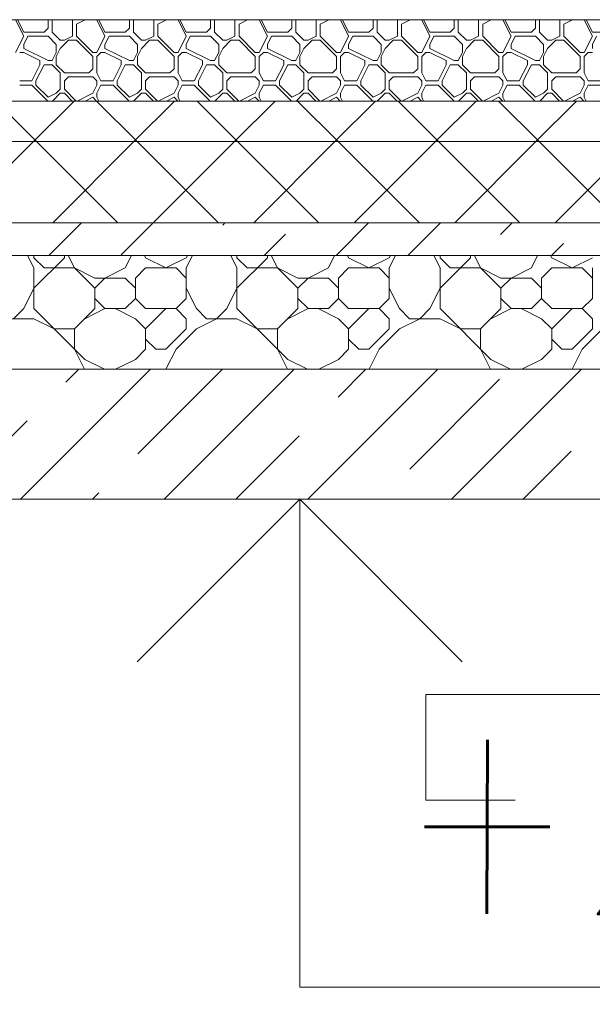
# Model space of a CAD drawing. Header units: millimetres. Extents: x 53645 to 137188, y 78097 to 135542.
# Tile 123 of 256: x 77177 to 77882, y 105579 to 106790. Entities that reach past the tile are written whole.
import ezdxf

# ---------------------------------------------------------------- set-up
doc = ezdxf.new("R2010")
doc.units = ezdxf.units.MM
doc.linetypes.add('GOST2.303 4', pattern=[7, 5, -2, 0])
for name, color, linetype, lineweight in [('hatch', 7, 'Continuous', 5), ('mark', 4, 'Continuous', 15), ('Wall2', 40, 'Continuous', 5)]:
    doc.layers.add(name, color=color, linetype=linetype, lineweight=lineweight)
doc.styles.add('GOST 2.304', font='CS_Gost2304.shx', dxfattribs={"width": 0.8, "oblique": 15})

msp = doc.modelspace()

# ---------------------------------------------------------------- linework, layer by layer
at = {"layer": 'hatch', "color": 251, "ltscale": 100}
for points in [[(77182, 106769.6), (77172, 106789.6)], [(77182, 106774.6), (77174.3, 106789.9)], [(77207, 106774.6), (77212, 106779.6)], [(77212, 106789.6), (77211.7, 106789.9)], [(77212, 106779.6), (77212, 106789.6)], [(77217, 106789.6), (77217.3, 106789.9)], [(77217, 106774.6), (77217, 106789.6)], [(77242, 106789.6), (77241.7, 106789.9)], [(77242, 106769.6), (77242, 106789.6)], [(77247, 106789.6), (77246.7, 106789.9)], [(77247, 106784.6), (77257.6, 106789.9)], [(77247, 106789.6), (77247.6, 106789.9)], [(77247, 106769.6), (77247, 106784.6)], [(77272, 106789.6), (77271.7, 106789.9)], [(77282, 106769.6), (77272, 106789.6)], [(77282, 106774.6), (77274.3, 106789.9)], [(77307, 106774.6), (77312, 106779.6)], [(77312, 106789.6), (77311.7, 106789.9)], [(77312, 106779.6), (77312, 106789.6)], [(77317, 106789.6), (77317.3, 106789.9)], [(77317, 106774.6), (77317, 106789.6)], [(77342, 106789.6), (77341.7, 106789.9)], [(77342, 106769.6), (77342, 106789.6)], [(77347, 106789.6), (77346.7, 106789.9)], [(77347, 106784.6), (77357.6, 106789.9)], [(77347, 106789.6), (77347.6, 106789.9)], [(77347, 106769.6), (77347, 106784.6)], [(77372, 106789.6), (77371.7, 106789.9)], [(77382, 106769.6), (77372, 106789.6)], [(77382, 106774.6), (77374.3, 106789.9)], [(77407, 106774.6), (77412, 106779.6)], [(77412, 106789.6), (77411.7, 106789.9)], [(77412, 106779.6), (77412, 106789.6)], [(77417, 106789.6), (77417.3, 106789.9)], [(77417, 106774.6), (77417, 106789.6)], [(77442, 106789.6), (77441.7, 106789.9)], [(77442, 106769.6), (77442, 106789.6)], [(77447, 106789.6), (77446.7, 106789.9)], [(77447, 106784.6), (77457.6, 106789.9)], [(77447, 106789.6), (77447.6, 106789.9)], [(77447, 106769.6), (77447, 106784.6)], [(77472, 106789.6), (77471.7, 106789.9)], [(77482, 106769.6), (77472, 106789.6)], [(77482, 106774.6), (77474.3, 106789.9)], [(77507, 106774.6), (77512, 106779.6)], [(77512, 106789.6), (77511.7, 106789.9)], [(77512, 106779.6), (77512, 106789.6)], [(77517, 106789.6), (77517.3, 106789.9)], [(77517, 106774.6), (77517, 106789.6)], [(77542, 106789.6), (77541.7, 106789.9)], [(77542, 106769.6), (77542, 106789.6)], [(77547, 106789.6), (77546.7, 106789.9)], [(77547, 106784.6), (77557.6, 106789.9)], [(77547, 106789.6), (77547.6, 106789.9)], [(77547, 106769.6), (77547, 106784.6)], [(77572, 106789.6), (77571.7, 106789.9)], [(77582, 106769.6), (77572, 106789.6)], [(77582, 106774.6), (77574.3, 106789.9)], [(77607, 106774.6), (77612, 106779.6)], [(77612, 106789.6), (77611.7, 106789.9)], [(77612, 106779.6), (77612, 106789.6)], [(77617, 106789.6), (77617.3, 106789.9)], [(77617, 106774.6), (77617, 106789.6)], [(77642, 106789.6), (77641.7, 106789.9)], [(77642, 106769.6), (77642, 106789.6)], [(77647, 106789.6), (77646.7, 106789.9)], [(77647, 106784.6), (77657.6, 106789.9)], [(77647, 106789.6), (77647.6, 106789.9)], [(77647, 106769.6), (77647, 106784.6)], [(77672, 106789.6), (77671.7, 106789.9)], [(77682, 106769.6), (77672, 106789.6)], [(77682, 106774.6), (77674.3, 106789.9)], [(77707, 106774.6), (77712, 106779.6)], [(77712, 106789.6), (77711.7, 106789.9)], [(77712, 106779.6), (77712, 106789.6)], [(77717, 106789.6), (77717.3, 106789.9)], [(77717, 106774.6), (77717, 106789.6)], [(77742, 106789.6), (77741.7, 106789.9)], [(77742, 106769.6), (77742, 106789.6)], [(77747, 106789.6), (77746.7, 106789.9)], [(77747, 106784.6), (77757.6, 106789.9)], [(77747, 106789.6), (77747.6, 106789.9)], [(77747, 106769.6), (77747, 106784.6)], [(77772, 106789.6), (77771.7, 106789.9)], [(77782, 106769.6), (77772, 106789.6)], [(77782, 106774.6), (77774.3, 106789.9)], [(77807, 106774.6), (77812, 106779.6)], [(77812, 106789.6), (77811.7, 106789.9)], [(77812, 106779.6), (77812, 106789.6)], [(77817, 106789.6), (77817.3, 106789.9)], [(77817, 106774.6), (77817, 106789.6)], [(77842, 106789.6), (77841.7, 106789.9)], [(77842, 106769.6), (77842, 106789.6)], [(77847, 106789.6), (77846.7, 106789.9)], [(77847, 106784.6), (77857.6, 106789.9)], [(77847, 106789.6), (77847.6, 106789.9)], [(77847, 106769.6), (77847, 106784.6)], [(77872, 106789.6), (77871.7, 106789.9)], [(77882, 106769.6), (77872, 106789.6)], [(77882, 106774.6), (77874.3, 106789.9)], [(77172, 106749.6), (77182, 106769.6)], [(77182, 106774.6), (77207, 106774.6)], [(77182, 106759.6), (77187, 106769.6)], [(77187, 106769.6), (77212, 106769.6)], [(77222, 106759.6), (77212, 106769.6)], [(77227, 106764.6), (77217, 106774.6)], [(77232, 106764.6), (77242, 106769.6)], [(77267, 106749.6), (77247, 106769.6)], [(77272, 106749.6), (77282, 106769.6)], [(77282, 106774.6), (77307, 106774.6)], [(77282, 106759.6), (77287, 106769.6)], [(77287, 106769.6), (77312, 106769.6)], [(77322, 106759.6), (77312, 106769.6)], [(77327, 106764.6), (77317, 106774.6)], [(77332, 106764.6), (77342, 106769.6)], [(77367, 106749.6), (77347, 106769.6)], [(77372, 106749.6), (77382, 106769.6)], [(77382, 106774.6), (77407, 106774.6)], [(77382, 106759.6), (77387, 106769.6)], [(77387, 106769.6), (77412, 106769.6)], [(77422, 106759.6), (77412, 106769.6)], [(77427, 106764.6), (77417, 106774.6)], [(77432, 106764.6), (77442, 106769.6)], [(77467, 106749.6), (77447, 106769.6)], [(77472, 106749.6), (77482, 106769.6)], [(77482, 106774.6), (77507, 106774.6)], [(77482, 106759.6), (77487, 106769.6)], [(77487, 106769.6), (77512, 106769.6)], [(77522, 106759.6), (77512, 106769.6)], [(77527, 106764.6), (77517, 106774.6)], [(77532, 106764.6), (77542, 106769.6)], [(77567, 106749.6), (77547, 106769.6)], [(77572, 106749.6), (77582, 106769.6)], [(77582, 106774.6), (77607, 106774.6)], [(77582, 106759.6), (77587, 106769.6)], [(77587, 106769.6), (77612, 106769.6)], [(77622, 106759.6), (77612, 106769.6)], [(77627, 106764.6), (77617, 106774.6)], [(77632, 106764.6), (77642, 106769.6)], [(77667, 106749.6), (77647, 106769.6)], [(77672, 106749.6), (77682, 106769.6)], [(77682, 106774.6), (77707, 106774.6)], [(77682, 106759.6), (77687, 106769.6)], [(77687, 106769.6), (77712, 106769.6)], [(77722, 106759.6), (77712, 106769.6)], [(77727, 106764.6), (77717, 106774.6)], [(77732, 106764.6), (77742, 106769.6)], [(77767, 106749.6), (77747, 106769.6)], [(77772, 106749.6), (77782, 106769.6)], [(77782, 106774.6), (77807, 106774.6)], [(77782, 106759.6), (77787, 106769.6)], [(77787, 106769.6), (77812, 106769.6)], [(77822, 106759.6), (77812, 106769.6)], [(77827, 106764.6), (77817, 106774.6)], [(77832, 106764.6), (77842, 106769.6)], [(77867, 106749.6), (77847, 106769.6)], [(77872, 106749.6), (77882, 106769.6)], [(77882, 106774.6), (77907, 106774.6)], [(77882, 106759.6), (77887, 106769.6)], [(77182, 106754.6), (77182, 106759.6)], [(77212, 106739.6), (77182, 106754.6)], [(77222, 106749.6), (77222, 106759.6)], [(77222, 106744.6), (77227, 106754.6)], [(77227, 106764.6), (77232, 106764.6)], [(77227, 106754.6), (77237, 106764.6)], [(77237, 106764.6), (77247, 106764.6)], [(77267, 106744.6), (77247, 106764.6)], [(77282, 106754.6), (77282, 106759.6)], [(77312, 106739.6), (77282, 106754.6)], [(77322, 106749.6), (77322, 106759.6)], [(77322, 106744.6), (77327, 106754.6)], [(77327, 106764.6), (77332, 106764.6)], [(77327, 106754.6), (77337, 106764.6)], [(77337, 106764.6), (77347, 106764.6)], [(77367, 106744.6), (77347, 106764.6)], [(77382, 106754.6), (77382, 106759.6)], [(77412, 106739.6), (77382, 106754.6)], [(77422, 106749.6), (77422, 106759.6)], [(77422, 106744.6), (77427, 106754.6)], [(77427, 106764.6), (77432, 106764.6)], [(77427, 106754.6), (77437, 106764.6)], [(77437, 106764.6), (77447, 106764.6)], [(77467, 106744.6), (77447, 106764.6)], [(77482, 106754.6), (77482, 106759.6)], [(77512, 106739.6), (77482, 106754.6)], [(77522, 106749.6), (77522, 106759.6)], [(77522, 106744.6), (77527, 106754.6)], [(77527, 106764.6), (77532, 106764.6)], [(77527, 106754.6), (77537, 106764.6)], [(77537, 106764.6), (77547, 106764.6)], [(77567, 106744.6), (77547, 106764.6)], [(77582, 106754.6), (77582, 106759.6)], [(77612, 106739.6), (77582, 106754.6)], [(77622, 106749.6), (77622, 106759.6)], [(77622, 106744.6), (77627, 106754.6)], [(77627, 106764.6), (77632, 106764.6)], [(77627, 106754.6), (77637, 106764.6)], [(77637, 106764.6), (77647, 106764.6)], [(77667, 106744.6), (77647, 106764.6)], [(77682, 106754.6), (77682, 106759.6)], [(77712, 106739.6), (77682, 106754.6)], [(77722, 106749.6), (77722, 106759.6)], [(77722, 106744.6), (77727, 106754.6)], [(77727, 106764.6), (77732, 106764.6)], [(77727, 106754.6), (77737, 106764.6)], [(77737, 106764.6), (77747, 106764.6)], [(77767, 106744.6), (77747, 106764.6)], [(77782, 106754.6), (77782, 106759.6)], [(77812, 106739.6), (77782, 106754.6)], [(77822, 106749.6), (77822, 106759.6)], [(77822, 106744.6), (77827, 106754.6)], [(77827, 106764.6), (77832, 106764.6)], [(77827, 106754.6), (77837, 106764.6)], [(77837, 106764.6), (77847, 106764.6)], [(77867, 106744.6), (77847, 106764.6)], [(77882, 106754.6), (77882, 106759.6)], [(77177, 106749.6), (77182, 106749.6)], [(77202, 106739.6), (77182, 106749.6)], [(77217, 106739.6), (77222, 106749.6)], [(77217, 106739.6), (77222, 106749.6)], [(77222, 106734.6), (77222, 106744.6)], [(77267, 106749.6), (77272, 106749.6)], [(77267, 106729.6), (77267, 106744.6)], [(77272, 106744.6), (77277, 106749.6)], [(77272, 106724.6), (77272, 106744.6)], [(77277, 106749.6), (77282, 106749.6)], [(77302, 106739.6), (77282, 106749.6)], [(77317, 106739.6), (77322, 106749.6)], [(77317, 106739.6), (77322, 106749.6)], [(77322, 106734.6), (77322, 106744.6)], [(77367, 106749.6), (77372, 106749.6)], [(77367, 106729.6), (77367, 106744.6)], [(77372, 106744.6), (77377, 106749.6)], [(77372, 106724.6), (77372, 106744.6)], [(77377, 106749.6), (77382, 106749.6)], [(77402, 106739.6), (77382, 106749.6)], [(77417, 106739.6), (77422, 106749.6)], [(77417, 106739.6), (77422, 106749.6)], [(77422, 106734.6), (77422, 106744.6)], [(77467, 106749.6), (77472, 106749.6)], [(77467, 106729.6), (77467, 106744.6)], [(77472, 106744.6), (77477, 106749.6)], [(77472, 106724.6), (77472, 106744.6)], [(77477, 106749.6), (77482, 106749.6)], [(77502, 106739.6), (77482, 106749.6)], [(77517, 106739.6), (77522, 106749.6)], [(77517, 106739.6), (77522, 106749.6)], [(77522, 106734.6), (77522, 106744.6)], [(77567, 106749.6), (77572, 106749.6)], [(77567, 106729.6), (77567, 106744.6)], [(77572, 106744.6), (77577, 106749.6)], [(77572, 106724.6), (77572, 106744.6)], [(77577, 106749.6), (77582, 106749.6)], [(77602, 106739.6), (77582, 106749.6)], [(77617, 106739.6), (77622, 106749.6)], [(77617, 106739.6), (77622, 106749.6)], [(77622, 106734.6), (77622, 106744.6)], [(77667, 106749.6), (77672, 106749.6)], [(77667, 106729.6), (77667, 106744.6)], [(77672, 106744.6), (77677, 106749.6)], [(77672, 106724.6), (77672, 106744.6)], [(77677, 106749.6), (77682, 106749.6)], [(77702, 106739.6), (77682, 106749.6)], [(77717, 106739.6), (77722, 106749.6)], [(77717, 106739.6), (77722, 106749.6)], [(77722, 106734.6), (77722, 106744.6)], [(77767, 106749.6), (77772, 106749.6)], [(77767, 106729.6), (77767, 106744.6)], [(77772, 106744.6), (77777, 106749.6)], [(77772, 106724.6), (77772, 106744.6)], [(77777, 106749.6), (77782, 106749.6)], [(77802, 106739.6), (77782, 106749.6)], [(77817, 106739.6), (77822, 106749.6)], [(77817, 106739.6), (77822, 106749.6)], [(77822, 106734.6), (77822, 106744.6)], [(77867, 106749.6), (77872, 106749.6)], [(77867, 106729.6), (77867, 106744.6)], [(77872, 106744.6), (77877, 106749.6)], [(77872, 106724.6), (77872, 106744.6)], [(77877, 106749.6), (77882, 106749.6)], [(77192, 106714.6), (77202, 106734.6)], [(77197, 106714.6), (77207, 106734.6)], [(77202, 106734.6), (77202, 106739.6)], [(77207, 106734.6), (77217, 106734.6)], [(77212, 106739.6), (77217, 106739.6)], [(77227, 106724.6), (77217, 106734.6)], [(77232, 106724.6), (77222, 106734.6)], [(77262, 106724.6), (77267, 106729.6)], [(77292, 106714.6), (77302, 106734.6)], [(77297, 106714.6), (77307, 106734.6)], [(77302, 106734.6), (77302, 106739.6)], [(77307, 106734.6), (77317, 106734.6)], [(77312, 106739.6), (77317, 106739.6)], [(77327, 106724.6), (77317, 106734.6)], [(77332, 106724.6), (77322, 106734.6)], [(77362, 106724.6), (77367, 106729.6)], [(77392, 106714.6), (77402, 106734.6)], [(77397, 106714.6), (77407, 106734.6)], [(77402, 106734.6), (77402, 106739.6)], [(77407, 106734.6), (77417, 106734.6)], [(77412, 106739.6), (77417, 106739.6)], [(77427, 106724.6), (77417, 106734.6)], [(77432, 106724.6), (77422, 106734.6)], [(77462, 106724.6), (77467, 106729.6)], [(77492, 106714.6), (77502, 106734.6)], [(77497, 106714.6), (77507, 106734.6)], [(77502, 106734.6), (77502, 106739.6)], [(77507, 106734.6), (77517, 106734.6)], [(77512, 106739.6), (77517, 106739.6)], [(77527, 106724.6), (77517, 106734.6)], [(77532, 106724.6), (77522, 106734.6)], [(77562, 106724.6), (77567, 106729.6)], [(77592, 106714.6), (77602, 106734.6)], [(77597, 106714.6), (77607, 106734.6)], [(77602, 106734.6), (77602, 106739.6)], [(77607, 106734.6), (77617, 106734.6)], [(77612, 106739.6), (77617, 106739.6)], [(77627, 106724.6), (77617, 106734.6)], [(77632, 106724.6), (77622, 106734.6)], [(77662, 106724.6), (77667, 106729.6)], [(77692, 106714.6), (77702, 106734.6)], [(77697, 106714.6), (77707, 106734.6)], [(77702, 106734.6), (77702, 106739.6)], [(77707, 106734.6), (77717, 106734.6)], [(77712, 106739.6), (77717, 106739.6)], [(77727, 106724.6), (77717, 106734.6)], [(77732, 106724.6), (77722, 106734.6)], [(77762, 106724.6), (77767, 106729.6)], [(77792, 106714.6), (77802, 106734.6)], [(77797, 106714.6), (77807, 106734.6)], [(77802, 106734.6), (77802, 106739.6)], [(77807, 106734.6), (77817, 106734.6)], [(77812, 106739.6), (77817, 106739.6)], [(77827, 106724.6), (77817, 106734.6)], [(77832, 106724.6), (77822, 106734.6)], [(77862, 106724.6), (77867, 106729.6)], [(77227, 106704.6), (77227, 106724.6)], [(77232, 106724.6), (77262, 106724.6)], [(77232, 106714.6), (77237, 106719.6)], [(77237, 106719.6), (77267, 106719.6)], [(77272, 106714.6), (77267, 106719.6)], [(77277, 106714.6), (77272, 106724.6)], [(77327, 106704.6), (77327, 106724.6)], [(77332, 106724.6), (77362, 106724.6)], [(77332, 106714.6), (77337, 106719.6)], [(77337, 106719.6), (77367, 106719.6)], [(77372, 106714.6), (77367, 106719.6)], [(77377, 106714.6), (77372, 106724.6)], [(77427, 106704.6), (77427, 106724.6)], [(77432, 106724.6), (77462, 106724.6)], [(77432, 106714.6), (77437, 106719.6)], [(77437, 106719.6), (77467, 106719.6)], [(77472, 106714.6), (77467, 106719.6)], [(77477, 106714.6), (77472, 106724.6)], [(77527, 106704.6), (77527, 106724.6)], [(77532, 106724.6), (77562, 106724.6)], [(77532, 106714.6), (77537, 106719.6)], [(77537, 106719.6), (77567, 106719.6)], [(77572, 106714.6), (77567, 106719.6)], [(77577, 106714.6), (77572, 106724.6)], [(77627, 106704.6), (77627, 106724.6)], [(77632, 106724.6), (77662, 106724.6)], [(77632, 106714.6), (77637, 106719.6)], [(77637, 106719.6), (77667, 106719.6)], [(77672, 106714.6), (77667, 106719.6)], [(77677, 106714.6), (77672, 106724.6)], [(77727, 106704.6), (77727, 106724.6)], [(77732, 106724.6), (77762, 106724.6)], [(77732, 106714.6), (77737, 106719.6)], [(77737, 106719.6), (77767, 106719.6)], [(77772, 106714.6), (77767, 106719.6)], [(77777, 106714.6), (77772, 106724.6)], [(77827, 106704.6), (77827, 106724.6)], [(77832, 106724.6), (77862, 106724.6)], [(77832, 106714.6), (77837, 106719.6)], [(77837, 106719.6), (77867, 106719.6)], [(77872, 106714.6), (77867, 106719.6)], [(77877, 106714.6), (77872, 106724.6)], [(77177, 106714.6), (77192, 106714.6)], [(77177, 106709.6), (77192, 106709.6)], [(77211.7, 106689.9), (77192, 106709.6)], [(77197, 106709.6), (77197, 106714.6)], [(77212, 106694.6), (77197, 106709.6)], [(77232, 106704.6), (77232, 106714.6)], [(77267, 106699.6), (77272, 106709.6)], [(77272, 106709.6), (77272, 106714.6)], [(77272, 106699.6), (77277, 106709.6)], [(77277, 106714.6), (77292, 106714.6)], [(77277, 106709.6), (77292, 106709.6)], [(77311.7, 106689.9), (77292, 106709.6)], [(77297, 106709.6), (77297, 106714.6)], [(77312, 106694.6), (77297, 106709.6)], [(77332, 106704.6), (77332, 106714.6)], [(77367, 106699.6), (77372, 106709.6)], [(77372, 106709.6), (77372, 106714.6)], [(77372, 106699.6), (77377, 106709.6)], [(77377, 106714.6), (77392, 106714.6)], [(77377, 106709.6), (77392, 106709.6)], [(77411.7, 106689.9), (77392, 106709.6)], [(77397, 106709.6), (77397, 106714.6)], [(77412, 106694.6), (77397, 106709.6)], [(77432, 106704.6), (77432, 106714.6)], [(77467, 106699.6), (77472, 106709.6)], [(77472, 106709.6), (77472, 106714.6)], [(77472, 106699.6), (77477, 106709.6)], [(77477, 106714.6), (77492, 106714.6)], [(77477, 106709.6), (77492, 106709.6)], [(77511.7, 106689.9), (77492, 106709.6)], [(77497, 106709.6), (77497, 106714.6)], [(77512, 106694.6), (77497, 106709.6)], [(77532, 106704.6), (77532, 106714.6)], [(77567, 106699.6), (77572, 106709.6)], [(77572, 106709.6), (77572, 106714.6)], [(77572, 106699.6), (77577, 106709.6)], [(77577, 106714.6), (77592, 106714.6)], [(77577, 106709.6), (77592, 106709.6)], [(77611.7, 106689.9), (77592, 106709.6)], [(77597, 106709.6), (77597, 106714.6)], [(77612, 106694.6), (77597, 106709.6)], [(77632, 106704.6), (77632, 106714.6)], [(77667, 106699.6), (77672, 106709.6)], [(77672, 106709.6), (77672, 106714.6)], [(77672, 106699.6), (77677, 106709.6)], [(77677, 106714.6), (77692, 106714.6)], [(77677, 106709.6), (77692, 106709.6)], [(77711.7, 106689.9), (77692, 106709.6)], [(77697, 106709.6), (77697, 106714.6)], [(77712, 106694.6), (77697, 106709.6)], [(77732, 106704.6), (77732, 106714.6)], [(77767, 106699.6), (77772, 106709.6)], [(77772, 106709.6), (77772, 106714.6)], [(77772, 106699.6), (77777, 106709.6)], [(77777, 106714.6), (77792, 106714.6)], [(77777, 106709.6), (77792, 106709.6)], [(77811.7, 106689.9), (77792, 106709.6)], [(77797, 106709.6), (77797, 106714.6)], [(77812, 106694.6), (77797, 106709.6)], [(77832, 106704.6), (77832, 106714.6)], [(77867, 106699.6), (77872, 106709.6)], [(77872, 106709.6), (77872, 106714.6)], [(77872, 106699.6), (77877, 106709.6)], [(77877, 106714.6), (77892, 106714.6)], [(77877, 106709.6), (77892, 106709.6)], [(77212, 106694.6), (77222, 106699.6)], [(77217.3, 106689.9), (77227, 106699.6)], [(77222, 106699.6), (77227, 106704.6)], [(77227, 106699.6), (77232, 106699.6)], [(77246.7, 106689.9), (77232, 106704.6)], [(77241.7, 106689.9), (77232, 106699.6)], [(77247.6, 106689.9), (77267, 106699.6)], [(77257.6, 106689.9), (77267, 106694.6)], [(77271.7, 106689.9), (77267, 106694.6)], [(77272, 106694.6), (77272, 106699.6)], [(77274.3, 106689.9), (77272, 106694.6)], [(77312, 106694.6), (77322, 106699.6)], [(77317.3, 106689.9), (77327, 106699.6)], [(77322, 106699.6), (77327, 106704.6)], [(77327, 106699.6), (77332, 106699.6)], [(77346.7, 106689.9), (77332, 106704.6)], [(77341.7, 106689.9), (77332, 106699.6)], [(77347.6, 106689.9), (77367, 106699.6)], [(77357.6, 106689.9), (77367, 106694.6)], [(77371.7, 106689.9), (77367, 106694.6)], [(77372, 106694.6), (77372, 106699.6)], [(77374.3, 106689.9), (77372, 106694.6)], [(77412, 106694.6), (77422, 106699.6)], [(77417.3, 106689.9), (77427, 106699.6)], [(77422, 106699.6), (77427, 106704.6)], [(77427, 106699.6), (77432, 106699.6)], [(77446.7, 106689.9), (77432, 106704.6)], [(77441.7, 106689.9), (77432, 106699.6)], [(77447.6, 106689.9), (77467, 106699.6)], [(77457.6, 106689.9), (77467, 106694.6)], [(77471.7, 106689.9), (77467, 106694.6)], [(77472, 106694.6), (77472, 106699.6)], [(77474.3, 106689.9), (77472, 106694.6)], [(77512, 106694.6), (77522, 106699.6)], [(77517.3, 106689.9), (77527, 106699.6)], [(77522, 106699.6), (77527, 106704.6)], [(77527, 106699.6), (77532, 106699.6)], [(77546.7, 106689.9), (77532, 106704.6)], [(77541.7, 106689.9), (77532, 106699.6)], [(77547.6, 106689.9), (77567, 106699.6)], [(77557.6, 106689.9), (77567, 106694.6)], [(77571.7, 106689.9), (77567, 106694.6)], [(77572, 106694.6), (77572, 106699.6)], [(77574.3, 106689.9), (77572, 106694.6)], [(77612, 106694.6), (77622, 106699.6)], [(77617.3, 106689.9), (77627, 106699.6)], [(77622, 106699.6), (77627, 106704.6)], [(77627, 106699.6), (77632, 106699.6)], [(77646.7, 106689.9), (77632, 106704.6)], [(77641.7, 106689.9), (77632, 106699.6)], [(77647.6, 106689.9), (77667, 106699.6)], [(77657.6, 106689.9), (77667, 106694.6)], [(77671.7, 106689.9), (77667, 106694.6)], [(77672, 106694.6), (77672, 106699.6)], [(77674.3, 106689.9), (77672, 106694.6)], [(77712, 106694.6), (77722, 106699.6)], [(77717.3, 106689.9), (77727, 106699.6)], [(77722, 106699.6), (77727, 106704.6)], [(77727, 106699.6), (77732, 106699.6)], [(77746.7, 106689.9), (77732, 106704.6)], [(77741.7, 106689.9), (77732, 106699.6)], [(77747.6, 106689.9), (77767, 106699.6)], [(77757.6, 106689.9), (77767, 106694.6)], [(77771.7, 106689.9), (77767, 106694.6)], [(77772, 106694.6), (77772, 106699.6)], [(77774.3, 106689.9), (77772, 106694.6)], [(77812, 106694.6), (77822, 106699.6)], [(77817.3, 106689.9), (77827, 106699.6)], [(77822, 106699.6), (77827, 106704.6)], [(77827, 106699.6), (77832, 106699.6)], [(77846.7, 106689.9), (77832, 106704.6)], [(77841.7, 106689.9), (77832, 106699.6)], [(77847.6, 106689.9), (77867, 106699.6)], [(77857.6, 106689.9), (77867, 106694.6)], [(77871.7, 106689.9), (77867, 106694.6)], [(77872, 106694.6), (77872, 106699.6)], [(77874.3, 106689.9), (77872, 106694.6)], [(81536.9, 106689.9), (75406.9, 106689.9)], [(75406.9, 106689.9), (81536.9, 106689.9)], [(77197.8, 106639.9), (77147.8, 106689.9)], [(77193.9, 106639.9), (77243.9, 106689.9)], [(77321.6, 106639.9), (77271.6, 106689.9)], [(77317.6, 106639.9), (77367.6, 106689.9)], [(77445.3, 106639.9), (77395.3, 106689.9)], [(77441.4, 106639.9), (77491.4, 106689.9)], [(77569.1, 106639.9), (77519.1, 106689.9)], [(77565.1, 106639.9), (77615.1, 106689.9)], [(77692.8, 106639.9), (77642.8, 106689.9)], [(77688.8, 106639.9), (77738.8, 106689.9)], [(77816.6, 106639.9), (77766.6, 106689.9)], [(77812.6, 106639.9), (77862.6, 106689.9)], [(81536.9, 106639.9), (75406.9, 106639.9)], [(75406.9, 106639.9), (81536.9, 106639.9)], [(77093.9, 106539.9), (77193.9, 106639.9)], [(77297.8, 106539.9), (77197.8, 106639.9)], [(77217.6, 106539.9), (77317.6, 106639.9)], [(77421.6, 106539.9), (77321.6, 106639.9)], [(77341.4, 106539.9), (77441.4, 106639.9)], [(77545.3, 106539.9), (77445.3, 106639.9)], [(77465.1, 106539.9), (77565.1, 106639.9)], [(77669.1, 106539.9), (77569.1, 106639.9)], [(77588.8, 106539.9), (77688.8, 106639.9)], [(77792.8, 106539.9), (77692.8, 106639.9)], [(77712.6, 106539.9), (77812.6, 106639.9)], [(77916.6, 106539.9), (77816.6, 106639.9)], [(77836.3, 106539.9), (77936.3, 106639.9)], [(81536.9, 106539.9), (75406.9, 106539.9)], [(81536.9, 106539.9), (75406.9, 106539.9)], [(77213, 106499.9), (77253, 106539.9)], [(77301.9, 106500.5), (77341.4, 106539.9)], [(77427, 106537.2), (77429.7, 106539.9)], [(77566.5, 106499.9), (77606.5, 106539.9)], [(77654.9, 106499.9), (77694.9, 106539.9)], [(77769.1, 106525.7), (77783.3, 106539.9)], [(77478.1, 106499.9), (77504.3, 106526.2)], [(77831.7, 106499.9), (77846.4, 106514.7)], [(75406.9, 106499.9), (81536.9, 106499.9)], [(75406.9, 106499.9), (81536.9, 106499.9)], [(77194.5, 106484.6), (77186.8, 106499.9)], [(77194.5, 106497.1), (77194.5, 106499.9)], [(77232, 106497.1), (77232, 106499.9)], [(77244.5, 106484.6), (77236.8, 106499.9)], [(77307, 106484.6), (77314.6, 106499.9)], [(77332, 106497.1), (77330.6, 106499.9)], [(77382, 106484.6), (77389.6, 106499.9)], [(77382, 106497.1), (77383.4, 106499.9)], [(77444.5, 106484.6), (77436.8, 106499.9)], [(77444.5, 106497.1), (77444.5, 106499.9)], [(77482, 106497.1), (77482, 106499.9)], [(77494.5, 106484.6), (77486.8, 106499.9)], [(77557, 106484.6), (77564.6, 106499.9)], [(77582, 106497.1), (77580.6, 106499.9)], [(77632, 106484.6), (77639.6, 106499.9)], [(77632, 106497.1), (77633.4, 106499.9)], [(77694.5, 106484.6), (77686.8, 106499.9)], [(77694.5, 106497.1), (77694.5, 106499.9)], [(77732, 106497.1), (77732, 106499.9)], [(77744.5, 106484.6), (77736.8, 106499.9)], [(77807, 106484.6), (77814.6, 106499.9)], [(77832, 106497.1), (77830.6, 106499.9)], [(77194.5, 106459.6), (77232, 106497.1)], [(77207, 106484.6), (77194.5, 106497.1)], [(77357, 106484.6), (77332, 106497.1)], [(77357, 106484.6), (77382, 106497.1)], [(77444.5, 106459.6), (77482, 106497.1)], [(77457, 106484.6), (77444.5, 106497.1)], [(77607, 106484.6), (77582, 106497.1)], [(77607, 106484.6), (77632, 106497.1)], [(77694.5, 106459.6), (77732, 106497.1)], [(77707, 106484.6), (77694.5, 106497.1)], [(77857, 106484.6), (77832, 106497.1)], [(77857, 106484.6), (77882, 106497.1)], [(77194.5, 106434.6), (77194.5, 106484.6)], [(77207, 106484.6), (77244.5, 106484.6)], [(77269.5, 106459.6), (77244.5, 106484.6)], [(77269.5, 106472.1), (77244.5, 106484.6)], [(77282, 106472.1), (77307, 106484.6)], [(77319.5, 106472.1), (77332, 106484.6)], [(77332, 106484.6), (77369.5, 106484.6)], [(77382, 106472.1), (77369.5, 106484.6)], [(77382, 106447.1), (77382, 106484.6)], [(77444.5, 106434.6), (77444.5, 106484.6)], [(77457, 106484.6), (77494.5, 106484.6)], [(77519.5, 106459.6), (77494.5, 106484.6)], [(77519.5, 106472.1), (77494.5, 106484.6)], [(77532, 106472.1), (77557, 106484.6)], [(77569.5, 106472.1), (77582, 106484.6)], [(77582, 106484.6), (77619.5, 106484.6)], [(77632, 106472.1), (77619.5, 106484.6)], [(77632, 106447.1), (77632, 106484.6)], [(77694.5, 106434.6), (77694.5, 106484.6)], [(77707, 106484.6), (77744.5, 106484.6)], [(77769.5, 106459.6), (77744.5, 106484.6)], [(77769.5, 106472.1), (77744.5, 106484.6)], [(77782, 106472.1), (77807, 106484.6)], [(77819.5, 106472.1), (77832, 106484.6)], [(77832, 106484.6), (77869.5, 106484.6)], [(77882, 106472.1), (77869.5, 106484.6)], [(77882, 106447.1), (77882, 106484.6)], [(77269.5, 106472.1), (77307, 106472.1)], [(77269.5, 106459.6), (77282, 106472.1)], [(77319.5, 106459.6), (77307, 106472.1)], [(77319.5, 106447.1), (77319.5, 106472.1)], [(77519.5, 106472.1), (77557, 106472.1)], [(77519.5, 106459.6), (77532, 106472.1)], [(77569.5, 106459.6), (77557, 106472.1)], [(77569.5, 106447.1), (77569.5, 106472.1)], [(77769.5, 106472.1), (77807, 106472.1)], [(77769.5, 106459.6), (77782, 106472.1)], [(77819.5, 106459.6), (77807, 106472.1)], [(77819.5, 106447.1), (77819.5, 106472.1)], [(77182, 106434.6), (77194.5, 106459.6)], [(77269.5, 106434.6), (77269.5, 106459.6)], [(77394.5, 106434.6), (77382, 106459.6)], [(77432, 106434.6), (77444.5, 106459.6)], [(77519.5, 106434.6), (77519.5, 106459.6)], [(77644.5, 106434.6), (77632, 106459.6)], [(77682, 106434.6), (77694.5, 106459.6)], [(77769.5, 106434.6), (77769.5, 106459.6)], [(77282, 106434.6), (77269.5, 106447.1)], [(77307, 106434.6), (77319.5, 106447.1)], [(77332, 106434.6), (77319.5, 106447.1)], [(77369.5, 106434.6), (77382, 106447.1)], [(77532, 106434.6), (77519.5, 106447.1)], [(77557, 106434.6), (77569.5, 106447.1)], [(77582, 106434.6), (77569.5, 106447.1)], [(77619.5, 106434.6), (77632, 106447.1)], [(77782, 106434.6), (77769.5, 106447.1)], [(77807, 106434.6), (77819.5, 106447.1)], [(77832, 106434.6), (77819.5, 106447.1)], [(77869.5, 106434.6), (77882, 106447.1)], [(77169.5, 106422.1), (77182, 106434.6)], [(77257, 106372.1), (77194.5, 106434.6)], [(77244.5, 106409.6), (77269.5, 106434.6)], [(77257, 106422.1), (77282, 106434.6)], [(77282, 106434.6), (77307, 106434.6)], [(77319.5, 106422.1), (77294.5, 106434.6)], [(77332, 106434.6), (77369.5, 106434.6)], [(77332, 106409.6), (77357, 106434.6)], [(77382, 106422.1), (77369.5, 106434.6)], [(77407, 106422.1), (77394.5, 106434.6)], [(77419.5, 106422.1), (77432, 106434.6)], [(77507, 106372.1), (77444.5, 106434.6)], [(77494.5, 106409.6), (77519.5, 106434.6)], [(77507, 106422.1), (77532, 106434.6)], [(77532, 106434.6), (77557, 106434.6)], [(77569.5, 106422.1), (77544.5, 106434.6)], [(77582, 106434.6), (77619.5, 106434.6)], [(77582, 106409.6), (77607, 106434.6)], [(77632, 106422.1), (77619.5, 106434.6)], [(77657, 106422.1), (77644.5, 106434.6)], [(77669.5, 106422.1), (77682, 106434.6)], [(77757, 106372.1), (77694.5, 106434.6)], [(77744.5, 106409.6), (77769.5, 106434.6)], [(77757, 106422.1), (77782, 106434.6)], [(77782, 106434.6), (77807, 106434.6)], [(77819.5, 106422.1), (77794.5, 106434.6)], [(77832, 106434.6), (77869.5, 106434.6)], [(77832, 106409.6), (77857, 106434.6)], [(77882, 106422.1), (77869.5, 106434.6)], [(77157, 106422.1), (77194.5, 106422.1)], [(77219.5, 106409.6), (77194.5, 106422.1)], [(77332, 106409.6), (77319.5, 106422.1)], [(77382, 106409.6), (77382, 106422.1)], [(77394.5, 106409.6), (77419.5, 106422.1)], [(77407, 106422.1), (77444.5, 106422.1)], [(77469.5, 106409.6), (77444.5, 106422.1)], [(77582, 106409.6), (77569.5, 106422.1)], [(77632, 106409.6), (77632, 106422.1)], [(77644.5, 106409.6), (77669.5, 106422.1)], [(77657, 106422.1), (77694.5, 106422.1)], [(77719.5, 106409.6), (77694.5, 106422.1)], [(77832, 106409.6), (77819.5, 106422.1)], [(77882, 106409.6), (77882, 106422.1)], [(77219.5, 106409.6), (77244.5, 106409.6)], [(77244.5, 106384.6), (77244.5, 106409.6)], [(77332, 106384.6), (77332, 106409.6)], [(77357, 106384.6), (77382, 106409.6)], [(77369.5, 106384.6), (77394.5, 106409.6)], [(77469.5, 106409.6), (77494.5, 106409.6)], [(77494.5, 106384.6), (77494.5, 106409.6)], [(77582, 106384.6), (77582, 106409.6)], [(77607, 106384.6), (77632, 106409.6)], [(77619.5, 106384.6), (77644.5, 106409.6)], [(77719.5, 106409.6), (77744.5, 106409.6)], [(77744.5, 106384.6), (77744.5, 106409.6)], [(77832, 106384.6), (77832, 106409.6)], [(77857, 106384.6), (77882, 106409.6)], [(77869.5, 106384.6), (77894.5, 106409.6)], [(77344.5, 106384.6), (77332, 106397.1)], [(77594.5, 106384.6), (77582, 106397.1)], [(77844.5, 106384.6), (77832, 106397.1)], [(77256.8, 106359.9), (77244.5, 106384.6)], [(77319.5, 106372.1), (77332, 106384.6)], [(77344.5, 106384.6), (77357, 106384.6)], [(77369.5, 106384.6), (77357.1, 106359.9)], [(77506.8, 106359.9), (77494.5, 106384.6)], [(77569.5, 106372.1), (77582, 106384.6)], [(77594.5, 106384.6), (77607, 106384.6)], [(77619.5, 106384.6), (77607.1, 106359.9)], [(77756.8, 106359.9), (77744.5, 106384.6)], [(77819.5, 106372.1), (77832, 106384.6)], [(77844.5, 106384.6), (77857, 106384.6)], [(77869.5, 106384.6), (77857.1, 106359.9)], [(77281.3, 106359.9), (77257, 106372.1)], [(77295.1, 106359.9), (77319.5, 106372.1)], [(77531.3, 106359.9), (77507, 106372.1)], [(77545.1, 106359.9), (77569.5, 106372.1)], [(77781.3, 106359.9), (77757, 106372.1)], [(77795.1, 106359.9), (77819.5, 106372.1)], [(81426.9, 106359.9), (75406.9, 106359.9)], [(75496.9, 106359.9), (81426.9, 106359.9)], [(77178.1, 106199.9), (77338.1, 106359.9)], [(77233.9, 106344.1), (77249.7, 106359.9)], [(77322.3, 106255.7), (77426.5, 106359.9)], [(77354.9, 106199.9), (77514.9, 106359.9)], [(77531.7, 106199.9), (77691.7, 106359.9)], [(77568.9, 106325.5), (77603.3, 106359.9)], [(77708.5, 106199.9), (77868.5, 106359.9)], [(77657.2, 106237.1), (77767.7, 106347.6)], [(77089.7, 106199.9), (77186.1, 106296.3)], [(77443.3, 106199.9), (77521.1, 106277.8)], [(77796.8, 106199.9), (77856.1, 106259.2)], [(77266.5, 106199.9), (77274.5, 106208)]]:
    msp.add_lwpolyline(points, dxfattribs=at)
at = {"layer": 'mark', "linetype": 'Continuous', "ltscale": 100}
for points in [[(76430.6, 106359.9), (77671.8, 106359.9)], [(76430.6, 106199.9), (77671.8, 106199.9)], [(77521.8, 106199.9), (77321.8, 105999.9)], [(77521.8, 106199.9), (77521.8, 105599.9)], [(77521.8, 106199.9), (77721.8, 105999.9)], [(77521.8, 105599.9), (78638.8, 105599.9)]]:
    msp.add_lwpolyline(points, dxfattribs=at)
at = {"layer": 'Wall2', "ltscale": 100}
for points in [[(75406.9, 106789.9), (81536.9, 106789.9)], [(81426.9, 106199.9), (75496.9, 106199.9)]]:
    msp.add_lwpolyline(points, dxfattribs=at)
at = {"layer": 'Wall2', "color": 4, "linetype": 'GOST2.303 4', "lineweight": 0, "ltscale": 100}
msp.add_lwpolyline([(77676.9, 105959.9), (81426.9, 105959.9), (81426.9, 103129.9), (81286.9, 103129.9), (81286.9, 105829.9), (77676.9, 105829.9), (77676.9, 105959.9)], dxfattribs=at)

# ---------------------------------------------------------------- texts
at = {"layer": 'mark', "linetype": 'Continuous', "ltscale": 100, "insert": (77640.5, 105939.9), "char_height": 250, "width": 1253.816, "attachment_point": 1, "style": 'GOST 2.304'}
msp.add_mtext('\\Fsimplex.shx;\\W0.8000000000;\\Q0.2617993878;\\T1.0000000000;\\o\\l+2,520', dxfattribs=at)

doc.saveas('drawing.dxf')
